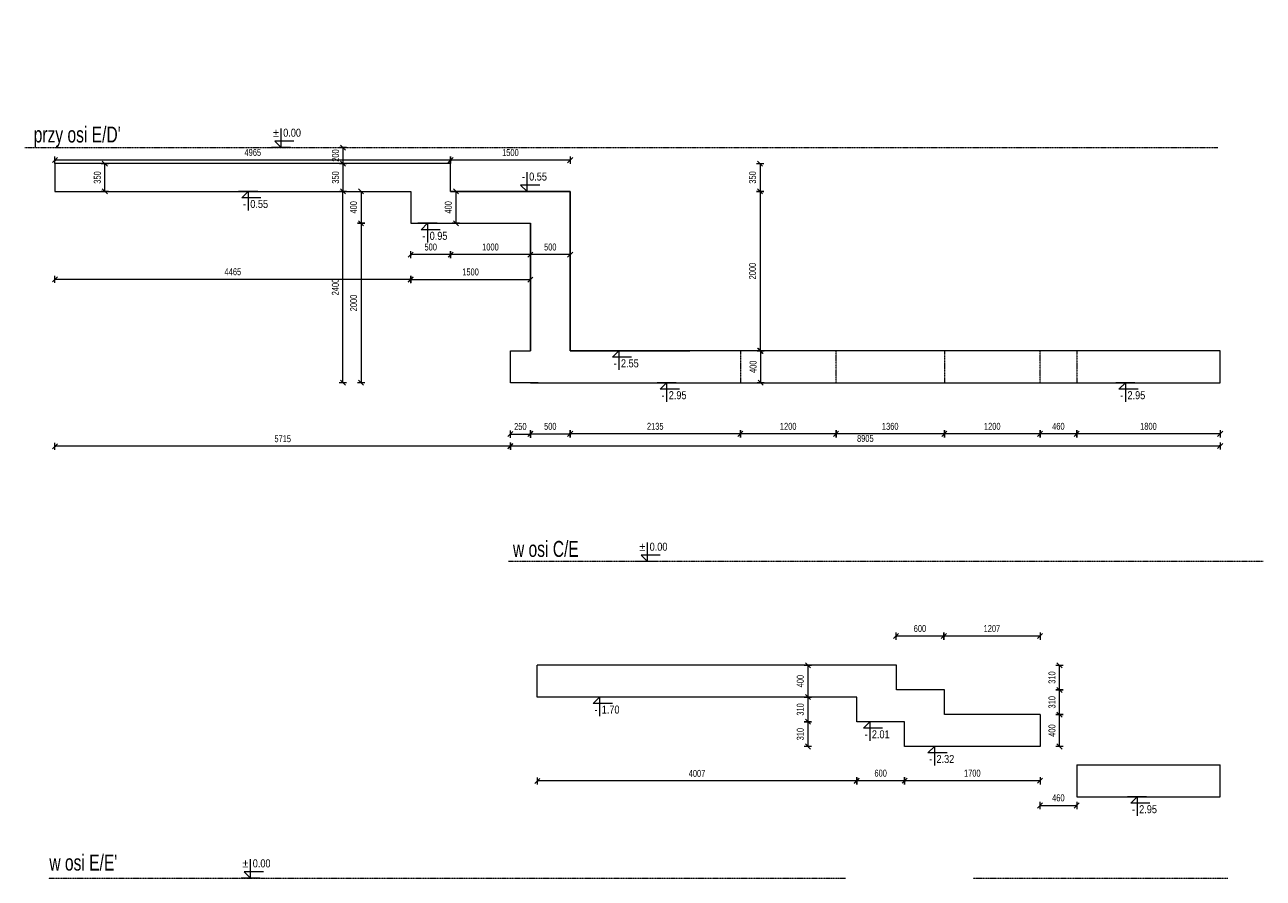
# Model space of a CAD drawing. Header units: millimetres. Extents: x -1893473 to 942156, y -534599 to 942944.
# Tile 13 of 256: x -215560 to -200022, y -230446 to -219737. Entities that reach past the tile are written whole.
import ezdxf
from ezdxf.enums import TextEntityAlignment as Align

# ---------------------------------------------------------------- set-up
doc = ezdxf.new("R2010")
doc.units = ezdxf.units.MM
doc.header["$LTSCALE"] = 0.2
doc.linetypes.add('HIDDEN', pattern=[9.525, 6.35, -3.175])
doc.layers.add('AutoCAD_Structural_Detailing_symbole graficzne', color=7, linetype='Continuous')
for name, color, linetype, lineweight in [('P-Linia4', 253, 'Continuous', 13), ('P-Opis fundamenty', 193, 'Continuous', 9), ('P-Przerywana', 13, 'HIDDEN', 18), ('P-Wymiar', 142, 'Continuous', 9)]:
    doc.layers.add(name, color=color, linetype=linetype, lineweight=lineweight)
doc.styles.add('ROMANS', font='arial.ttf', dxfattribs={"width": 0.7})
doc.styles.add('STYLE1', font='ARIALN.TTF')
doc.dimstyles.new('A50', dxfattribs={"dimscale": 50, "dimtxt": 1.75, "dimasz": 0.05, "dimexe": 0, "dimexo": 0, "dimgap": 1, "dimtad": 1, "dimdec": 0, "dimrnd": 1, "dimdsep": 46, "dimtxsty": 'ROMANS', "dimblk": '[[[[[[[[', "dimcen": 2, "dimdle": 2, "dimse1": 1, "dimse2": 1, "dimclrd": 256, "dimclrt": 1, "dimadec": 0, "dimazin": 0, "dimtfac": 1, "dimtdec": 0, "dimtix": 1, "dimtmove": 2, "dimatfit": 3, "dimldrblk": '[[[[[[[[', "dimfxl": 1, "dimtvp": 0.6, "dimtolj": 1, "dimlwd": -1, "dimarcsym": 0})

# ---------------------------------------------------------------- blocks, each defined once
blk = doc.blocks.new('[[[[[[[[')
at = {"layer": 'P-Wymiar'}
for p, q in [((-12.7, -12.7), (12.7, 12.7)), ((0, 0), (-4.6, 0)), ((0, 18), (0, -18))]:
    blk.add_line(p, q, dxfattribs=at)
blk = doc.blocks.new('*D5850')
at = {"layer": 'DEFPOINTS', "color": 0, "transparency": 16777216}
for p in [(11796, 16130), (11830, 16130), (11830, 15780)]:
    blk.add_point(p, dxfattribs=at)
at = {"layer": 'P-Opis fundamenty', "transparency": 16777216}
blk.add_line((11796, 15782), (11796, 16127), dxfattribs=at)
at = {"layer": 'P-Opis fundamenty', "transparency": 16777216, "xscale": 2.5, "yscale": 2.5, "zscale": 2.5}
for p, rotation in [((11796, 16130), 90), ((11796, 15780), 270)]:
    blk.add_blockref('[[[[[[[[', p, dxfattribs=dict(at, rotation=rotation))
at = {"layer": 'P-Opis fundamenty', "color": 1, "transparency": 16777216, "insert": (11702, 15955), "char_height": 87.5, "attachment_point": 5, "rotation": 90, "style": 'ROMANS'}
blk.add_mtext('\\A1;350', dxfattribs=at)
blk = doc.blocks.new('*D5851')
at = {"layer": 'DEFPOINTS', "color": 0, "transparency": 16777216}
for p in [(11169, 17871), (15634, 17871), (15634, 14677)]:
    blk.add_point(p, dxfattribs=at)
at = {"layer": 'P-Wymiar', "transparency": 16777216}
blk.add_line((11172, 14677), (15632, 14677), dxfattribs=at)
at = {"layer": 'P-Wymiar', "transparency": 16777216, "xscale": 2.5, "yscale": 2.5, "zscale": 2.5, "rotation": 180}
blk.add_blockref('[[[[[[[[', (11169, 14677), dxfattribs=at)
at = {"layer": 'P-Wymiar', "transparency": 16777216, "xscale": 2.5, "yscale": 2.5, "zscale": 2.5}
blk.add_blockref('[[[[[[[[', (15634, 14677), dxfattribs=at)
at = {"layer": 'P-Wymiar', "color": 1, "transparency": 16777216, "insert": (13402, 14772), "char_height": 87.5, "attachment_point": 5, "style": 'ROMANS'}
blk.add_mtext('\\A1;4465', dxfattribs=at)
blk = doc.blocks.new('*D5852')
at = {"layer": 'DEFPOINTS', "color": 0, "transparency": 16777216}
for p in [(16884, 13463), (25789, 13509), (25789, 12586)]:
    blk.add_point(p, dxfattribs=at)
at = {"layer": 'P-Wymiar', "transparency": 16777216}
blk.add_line((16887, 12586), (25787, 12586), dxfattribs=at)
at = {"layer": 'P-Wymiar', "transparency": 16777216, "xscale": 2.5, "yscale": 2.5, "zscale": 2.5, "rotation": 180}
blk.add_blockref('[[[[[[[[', (16884, 12586), dxfattribs=at)
at = {"layer": 'P-Wymiar', "transparency": 16777216, "xscale": 2.5, "yscale": 2.5, "zscale": 2.5}
blk.add_blockref('[[[[[[[[', (25789, 12586), dxfattribs=at)
at = {"layer": 'P-Wymiar', "color": 1, "transparency": 16777216, "insert": (21337, 12680), "char_height": 87.5, "attachment_point": 5, "style": 'ROMANS'}
blk.add_mtext('\\A1;8905', dxfattribs=at)
blk = doc.blocks.new('*D5853')
at = {"layer": 'DEFPOINTS', "color": 0, "transparency": 16777216}
for p in [(23989, 13380), (25789, 13380), (23989, 12738)]:
    blk.add_point(p, dxfattribs=at)
at = {"layer": 'P-Wymiar', "transparency": 16777216}
blk.add_line((25787, 12738), (23992, 12738), dxfattribs=at)
at = {"layer": 'P-Wymiar', "transparency": 16777216, "xscale": 2.5, "yscale": 2.5, "zscale": 2.5, "rotation": 180}
blk.add_blockref('[[[[[[[[', (23989, 12738), dxfattribs=at)
at = {"layer": 'P-Wymiar', "transparency": 16777216, "xscale": 2.5, "yscale": 2.5, "zscale": 2.5}
blk.add_blockref('[[[[[[[[', (25789, 12738), dxfattribs=at)
at = {"layer": 'P-Wymiar', "color": 1, "transparency": 16777216, "insert": (24889, 12832), "char_height": 87.5, "attachment_point": 5, "style": 'ROMANS'}
blk.add_mtext('\\A1;1800', dxfattribs=at)
blk = doc.blocks.new('*D5854')
at = {"layer": 'DEFPOINTS', "color": 0, "transparency": 16777216}
for p in [(23529, 13380), (23989, 13380), (23529, 12738)]:
    blk.add_point(p, dxfattribs=at)
at = {"layer": 'P-Wymiar', "transparency": 16777216}
blk.add_line((23987, 12738), (23532, 12738), dxfattribs=at)
at = {"layer": 'P-Wymiar', "transparency": 16777216, "xscale": 2.5, "yscale": 2.5, "zscale": 2.5, "rotation": 180}
blk.add_blockref('[[[[[[[[', (23529, 12738), dxfattribs=at)
at = {"layer": 'P-Wymiar', "transparency": 16777216, "xscale": 2.5, "yscale": 2.5, "zscale": 2.5}
blk.add_blockref('[[[[[[[[', (23989, 12738), dxfattribs=at)
at = {"layer": 'P-Wymiar', "color": 1, "transparency": 16777216, "insert": (23759, 12832), "char_height": 87.5, "attachment_point": 5, "style": 'ROMANS'}
blk.add_mtext('\\A1;460', dxfattribs=at)
blk = doc.blocks.new('*D5855')
at = {"layer": 'DEFPOINTS', "color": 0, "transparency": 16777216}
for p in [(22329, 13380), (23529, 13380), (22329, 12738)]:
    blk.add_point(p, dxfattribs=at)
at = {"layer": 'P-Wymiar', "transparency": 16777216}
blk.add_line((23527, 12738), (22332, 12738), dxfattribs=at)
at = {"layer": 'P-Wymiar', "transparency": 16777216, "xscale": 2.5, "yscale": 2.5, "zscale": 2.5, "rotation": 180}
blk.add_blockref('[[[[[[[[', (22329, 12738), dxfattribs=at)
at = {"layer": 'P-Wymiar', "transparency": 16777216, "xscale": 2.5, "yscale": 2.5, "zscale": 2.5}
blk.add_blockref('[[[[[[[[', (23529, 12738), dxfattribs=at)
at = {"layer": 'P-Wymiar', "color": 1, "transparency": 16777216, "insert": (22929, 12832), "char_height": 87.5, "attachment_point": 5, "style": 'ROMANS'}
blk.add_mtext('\\A1;1200', dxfattribs=at)
blk = doc.blocks.new('*D5856')
at = {"layer": 'DEFPOINTS', "color": 0, "transparency": 16777216}
for p in [(20969, 13380), (22329, 13380), (20969, 12738)]:
    blk.add_point(p, dxfattribs=at)
at = {"layer": 'P-Wymiar', "transparency": 16777216}
blk.add_line((22327, 12738), (20971, 12738), dxfattribs=at)
at = {"layer": 'P-Wymiar', "transparency": 16777216, "xscale": 2.5, "yscale": 2.5, "zscale": 2.5, "rotation": 180}
blk.add_blockref('[[[[[[[[', (20969, 12738), dxfattribs=at)
at = {"layer": 'P-Wymiar', "transparency": 16777216, "xscale": 2.5, "yscale": 2.5, "zscale": 2.5}
blk.add_blockref('[[[[[[[[', (22329, 12738), dxfattribs=at)
at = {"layer": 'P-Wymiar', "color": 1, "transparency": 16777216, "insert": (21649, 12832), "char_height": 87.5, "attachment_point": 5, "style": 'ROMANS'}
blk.add_mtext('\\A1;1360', dxfattribs=at)
blk = doc.blocks.new('*D5857')
at = {"layer": 'DEFPOINTS', "color": 0, "transparency": 16777216}
for p in [(19769, 13380), (20969, 13380), (19769, 12738)]:
    blk.add_point(p, dxfattribs=at)
at = {"layer": 'P-Wymiar', "transparency": 16777216}
blk.add_line((20966, 12738), (19771, 12738), dxfattribs=at)
at = {"layer": 'P-Wymiar', "transparency": 16777216, "xscale": 2.5, "yscale": 2.5, "zscale": 2.5, "rotation": 180}
blk.add_blockref('[[[[[[[[', (19769, 12738), dxfattribs=at)
at = {"layer": 'P-Wymiar', "transparency": 16777216, "xscale": 2.5, "yscale": 2.5, "zscale": 2.5}
blk.add_blockref('[[[[[[[[', (20969, 12738), dxfattribs=at)
at = {"layer": 'P-Wymiar', "color": 1, "transparency": 16777216, "insert": (20369, 12832), "char_height": 87.5, "attachment_point": 5, "style": 'ROMANS'}
blk.add_mtext('\\A1;1200', dxfattribs=at)
blk = doc.blocks.new('*D5858')
at = {"layer": 'DEFPOINTS', "color": 0, "transparency": 16777216}
for p in [(17634, 13780), (19769, 13380), (17634, 12738)]:
    blk.add_point(p, dxfattribs=at)
at = {"layer": 'P-Wymiar', "transparency": 16777216}
blk.add_line((19766, 12738), (17637, 12738), dxfattribs=at)
at = {"layer": 'P-Wymiar', "transparency": 16777216, "xscale": 2.5, "yscale": 2.5, "zscale": 2.5, "rotation": 180}
blk.add_blockref('[[[[[[[[', (17634, 12738), dxfattribs=at)
at = {"layer": 'P-Wymiar', "transparency": 16777216, "xscale": 2.5, "yscale": 2.5, "zscale": 2.5}
blk.add_blockref('[[[[[[[[', (19769, 12738), dxfattribs=at)
at = {"layer": 'P-Wymiar', "color": 1, "transparency": 16777216, "insert": (18701, 12832), "char_height": 87.5, "attachment_point": 5, "style": 'ROMANS'}
blk.add_mtext('\\A1;2135', dxfattribs=at)
blk = doc.blocks.new('*D5859')
at = {"layer": 'DEFPOINTS', "color": 0, "transparency": 16777216}
for p in [(15634, 15780), (15011, 15380), (15634, 15380)]:
    blk.add_point(p, dxfattribs=at)
at = {"layer": 'P-Wymiar', "transparency": 16777216}
blk.add_line((15011, 15777), (15011, 15382), dxfattribs=at)
at = {"layer": 'P-Wymiar', "transparency": 16777216, "xscale": 2.5, "yscale": 2.5, "zscale": 2.5}
for p, rotation in [((15011, 15780), 90), ((15011, 15380), 270)]:
    blk.add_blockref('[[[[[[[[', p, dxfattribs=dict(at, rotation=rotation))
at = {"layer": 'P-Wymiar', "color": 1, "transparency": 16777216, "insert": (14917, 15580), "char_height": 87.5, "attachment_point": 5, "rotation": 90, "style": 'ROMANS'}
blk.add_mtext('\\A1;400', dxfattribs=at)
blk = doc.blocks.new('*D5860')
at = {"layer": 'DEFPOINTS', "color": 0, "transparency": 16777216}
for p in [(15634, 15380), (15011, 13380), (19134, 13380)]:
    blk.add_point(p, dxfattribs=at)
at = {"layer": 'P-Wymiar', "transparency": 16777216}
blk.add_line((15011, 15377), (15011, 13382), dxfattribs=at)
at = {"layer": 'P-Wymiar', "transparency": 16777216, "xscale": 2.5, "yscale": 2.5, "zscale": 2.5}
for p, rotation in [((15011, 15380), 90), ((15011, 13380), 270)]:
    blk.add_blockref('[[[[[[[[', p, dxfattribs=dict(at, rotation=rotation))
at = {"layer": 'P-Wymiar', "color": 1, "transparency": 16777216, "insert": (14917, 14380), "char_height": 87.5, "attachment_point": 5, "rotation": 90, "style": 'ROMANS'}
blk.add_mtext('\\A1;2000', dxfattribs=at)
blk = doc.blocks.new('*D5861')
at = {"layer": 'DEFPOINTS', "color": 0, "transparency": 16777216}
for p in [(14782, 15780), (15600, 15780), (19134, 13380)]:
    blk.add_point(p, dxfattribs=at)
at = {"layer": 'P-Wymiar', "transparency": 16777216}
blk.add_line((14782, 13382), (14782, 15777), dxfattribs=at)
at = {"layer": 'P-Wymiar', "transparency": 16777216, "xscale": 2.5, "yscale": 2.5, "zscale": 2.5}
for p, rotation in [((14782, 15780), 90), ((14782, 13380), 270)]:
    blk.add_blockref('[[[[[[[[', p, dxfattribs=dict(at, rotation=rotation))
at = {"layer": 'P-Wymiar', "color": 1, "transparency": 16777216, "insert": (14688, 14580), "char_height": 87.5, "attachment_point": 5, "rotation": 90, "style": 'ROMANS'}
blk.add_mtext('\\A1;2400', dxfattribs=at)
blk = doc.blocks.new('*D5862')
at = {"layer": 'DEFPOINTS', "color": 0, "transparency": 16777216}
for p in [(14784, 16130), (14827, 16130), (14827, 15780)]:
    blk.add_point(p, dxfattribs=at)
at = {"layer": 'P-Wymiar', "transparency": 16777216}
blk.add_line((14784, 15782), (14784, 16127), dxfattribs=at)
at = {"layer": 'P-Wymiar', "transparency": 16777216, "xscale": 2.5, "yscale": 2.5, "zscale": 2.5}
for p, rotation in [((14784, 16130), 90), ((14784, 15780), 270)]:
    blk.add_blockref('[[[[[[[[', p, dxfattribs=dict(at, rotation=rotation))
at = {"layer": 'P-Wymiar', "color": 1, "transparency": 16777216, "insert": (14690, 15955), "char_height": 87.5, "attachment_point": 5, "rotation": 90, "style": 'ROMANS'}
blk.add_mtext('\\A1;350', dxfattribs=at)
blk = doc.blocks.new('*D5863')
at = {"layer": 'DEFPOINTS', "color": 0, "transparency": 16777216}
for p in [(14784, 16330), (14784, 16330), (14827, 16130)]:
    blk.add_point(p, dxfattribs=at)
at = {"layer": 'P-Wymiar', "transparency": 16777216}
for p, q in [((14784, 16332), (14784, 16335)), ((14784, 16130), (14784, 16330)), ((14784, 16127), (14784, 16125))]:
    blk.add_line(p, q, dxfattribs=at)
at = {"layer": 'P-Wymiar', "transparency": 16777216, "xscale": 2.5, "yscale": 2.5, "zscale": 2.5}
for p, rotation in [((14784, 16330), 270), ((14784, 16130), 90)]:
    blk.add_blockref('[[[[[[[[', p, dxfattribs=dict(at, rotation=rotation))
at = {"layer": 'P-Wymiar', "color": 1, "transparency": 16777216, "insert": (14690, 16230), "char_height": 87.5, "attachment_point": 5, "rotation": 90, "style": 'ROMANS'}
blk.add_mtext('\\A1;200', dxfattribs=at)
blk = doc.blocks.new('*D5864')
at = {"layer": 'DEFPOINTS', "color": 0, "transparency": 16777216}
for p in [(16134, 16172), (16134, 15445), (17634, 15445)]:
    blk.add_point(p, dxfattribs=at)
at = {"layer": 'P-Wymiar', "transparency": 16777216}
blk.add_line((17632, 16172), (16137, 16172), dxfattribs=at)
at = {"layer": 'P-Wymiar', "transparency": 16777216, "xscale": 2.5, "yscale": 2.5, "zscale": 2.5, "rotation": 180}
blk.add_blockref('[[[[[[[[', (16134, 16172), dxfattribs=at)
at = {"layer": 'P-Wymiar', "transparency": 16777216, "xscale": 2.5, "yscale": 2.5, "zscale": 2.5}
blk.add_blockref('[[[[[[[[', (17634, 16172), dxfattribs=at)
at = {"layer": 'P-Wymiar', "color": 1, "transparency": 16777216, "insert": (16884, 16267), "char_height": 87.5, "attachment_point": 5, "style": 'ROMANS'}
blk.add_mtext('\\A1;1500', dxfattribs=at)
blk = doc.blocks.new('*D5865')
at = {"layer": 'DEFPOINTS', "color": 0, "transparency": 16777216}
for p in [(11169, 16174), (11169, 16130), (16134, 16130)]:
    blk.add_point(p, dxfattribs=at)
at = {"layer": 'P-Wymiar', "transparency": 16777216}
blk.add_line((16132, 16174), (11172, 16174), dxfattribs=at)
at = {"layer": 'P-Wymiar', "transparency": 16777216, "xscale": 2.5, "yscale": 2.5, "zscale": 2.5, "rotation": 180}
blk.add_blockref('[[[[[[[[', (11169, 16174), dxfattribs=at)
at = {"layer": 'P-Wymiar', "transparency": 16777216, "xscale": 2.5, "yscale": 2.5, "zscale": 2.5}
blk.add_blockref('[[[[[[[[', (16134, 16174), dxfattribs=at)
at = {"layer": 'P-Wymiar', "color": 1, "transparency": 16777216, "insert": (13652, 16269), "char_height": 87.5, "attachment_point": 5, "style": 'ROMANS'}
blk.add_mtext('\\A1;4965', dxfattribs=at)
blk = doc.blocks.new('*D5866')
at = {"layer": 'DEFPOINTS', "color": 0, "transparency": 16777216}
for p in [(16195, 15780), (16195, 15380), (16200, 15380)]:
    blk.add_point(p, dxfattribs=at)
at = {"layer": 'P-Wymiar', "transparency": 16777216}
blk.add_line((16200, 15777), (16200, 15382), dxfattribs=at)
at = {"layer": 'P-Wymiar', "transparency": 16777216, "xscale": 2.5, "yscale": 2.5, "zscale": 2.5}
for p, rotation in [((16200, 15780), 90), ((16200, 15380), 270)]:
    blk.add_blockref('[[[[[[[[', p, dxfattribs=dict(at, rotation=rotation))
at = {"layer": 'P-Wymiar', "color": 1, "transparency": 16777216, "insert": (16105, 15580), "char_height": 87.5, "attachment_point": 5, "rotation": 90, "style": 'ROMANS'}
blk.add_mtext('\\A1;400', dxfattribs=at)
blk = doc.blocks.new('*D5867')
at = {"layer": 'DEFPOINTS', "color": 0, "transparency": 16777216}
for p in [(20104, 13780), (20023, 13380), (20104, 13380)]:
    blk.add_point(p, dxfattribs=at)
at = {"layer": 'P-Wymiar', "transparency": 16777216}
blk.add_line((20023, 13777), (20023, 13382), dxfattribs=at)
at = {"layer": 'P-Wymiar', "transparency": 16777216, "xscale": 2.5, "yscale": 2.5, "zscale": 2.5}
for p, rotation in [((20023, 13780), 90), ((20023, 13380), 270)]:
    blk.add_blockref('[[[[[[[[', p, dxfattribs=dict(at, rotation=rotation))
at = {"layer": 'P-Wymiar', "color": 1, "transparency": 16777216, "insert": (19929, 13580), "char_height": 87.5, "attachment_point": 5, "rotation": 90, "style": 'ROMANS'}
blk.add_mtext('\\A1;400', dxfattribs=at)
blk = doc.blocks.new('*D5868')
at = {"layer": 'DEFPOINTS', "color": 0, "transparency": 16777216}
for p in [(23529, 9215), (23773, 9215), (23529, 8815)]:
    blk.add_point(p, dxfattribs=at)
at = {"layer": 'P-Wymiar', "transparency": 16777216}
blk.add_line((23773, 8817), (23773, 9212), dxfattribs=at)
at = {"layer": 'P-Wymiar', "transparency": 16777216, "xscale": 2.5, "yscale": 2.5, "zscale": 2.5}
for p, rotation in [((23773, 9215), 90), ((23773, 8815), 270)]:
    blk.add_blockref('[[[[[[[[', p, dxfattribs=dict(at, rotation=rotation))
at = {"layer": 'P-Wymiar', "color": 1, "transparency": 16777216, "insert": (23679, 9015), "char_height": 87.5, "attachment_point": 5, "rotation": 90, "style": 'ROMANS'}
blk.add_mtext('\\A1;400', dxfattribs=at)
blk = doc.blocks.new('*D5869')
at = {"layer": 'DEFPOINTS', "color": 0, "transparency": 16777216}
for p in [(22322, 9525), (23773, 9525), (23529, 9215)]:
    blk.add_point(p, dxfattribs=at)
at = {"layer": 'P-Wymiar', "transparency": 16777216}
blk.add_line((23773, 9217), (23773, 9522), dxfattribs=at)
at = {"layer": 'P-Wymiar', "transparency": 16777216, "xscale": 2.5, "yscale": 2.5, "zscale": 2.5}
for p, rotation in [((23773, 9525), 90), ((23773, 9215), 270)]:
    blk.add_blockref('[[[[[[[[', p, dxfattribs=dict(at, rotation=rotation))
at = {"layer": 'P-Wymiar', "color": 1, "transparency": 16777216, "insert": (23679, 9370), "char_height": 87.5, "attachment_point": 5, "rotation": 90, "style": 'ROMANS'}
blk.add_mtext('\\A1;310', dxfattribs=at)
blk = doc.blocks.new('*D5870')
at = {"layer": 'DEFPOINTS', "color": 0, "transparency": 16777216}
for p in [(21722, 9835), (23773, 9835), (22322, 9525)]:
    blk.add_point(p, dxfattribs=at)
at = {"layer": 'P-Wymiar', "transparency": 16777216}
blk.add_line((23773, 9527), (23773, 9832), dxfattribs=at)
at = {"layer": 'P-Wymiar', "transparency": 16777216, "xscale": 2.5, "yscale": 2.5, "zscale": 2.5}
for p, rotation in [((23773, 9835), 90), ((23773, 9525), 270)]:
    blk.add_blockref('[[[[[[[[', p, dxfattribs=dict(at, rotation=rotation))
at = {"layer": 'P-Wymiar', "color": 1, "transparency": 16777216, "insert": (23679, 9680), "char_height": 87.5, "attachment_point": 5, "rotation": 90, "style": 'ROMANS'}
blk.add_mtext('\\A1;310', dxfattribs=at)
blk = doc.blocks.new('*D5871')
at = {"layer": 'DEFPOINTS', "color": 0, "transparency": 16777216}
for p in [(20791, 9835), (20616, 9435), (20791, 9435)]:
    blk.add_point(p, dxfattribs=at)
at = {"layer": 'P-Wymiar', "transparency": 16777216}
blk.add_line((20616, 9832), (20616, 9437), dxfattribs=at)
at = {"layer": 'P-Wymiar', "transparency": 16777216, "xscale": 2.5, "yscale": 2.5, "zscale": 2.5}
for p, rotation in [((20616, 9835), 90), ((20616, 9435), 270)]:
    blk.add_blockref('[[[[[[[[', p, dxfattribs=dict(at, rotation=rotation))
at = {"layer": 'P-Wymiar', "color": 1, "transparency": 16777216, "insert": (20521, 9635), "char_height": 87.5, "attachment_point": 5, "rotation": 90, "style": 'ROMANS'}
blk.add_mtext('\\A1;400', dxfattribs=at)
blk = doc.blocks.new('*D5872')
at = {"layer": 'DEFPOINTS', "color": 0, "transparency": 16777216}
for p in [(20791, 9435), (20616, 9125), (21222, 9125)]:
    blk.add_point(p, dxfattribs=at)
at = {"layer": 'P-Wymiar', "transparency": 16777216}
blk.add_line((20616, 9432), (20616, 9127), dxfattribs=at)
at = {"layer": 'P-Wymiar', "transparency": 16777216, "xscale": 2.5, "yscale": 2.5, "zscale": 2.5}
for p, rotation in [((20616, 9435), 90), ((20616, 9125), 270)]:
    blk.add_blockref('[[[[[[[[', p, dxfattribs=dict(at, rotation=rotation))
at = {"layer": 'P-Wymiar', "color": 1, "transparency": 16777216, "insert": (20521, 9280), "char_height": 87.5, "attachment_point": 5, "rotation": 90, "style": 'ROMANS'}
blk.add_mtext('\\A1;310', dxfattribs=at)
blk = doc.blocks.new('*D5873')
at = {"layer": 'DEFPOINTS', "color": 0, "transparency": 16777216}
for p in [(21222, 9125), (20616, 8815), (21822, 8815)]:
    blk.add_point(p, dxfattribs=at)
at = {"layer": 'P-Wymiar', "transparency": 16777216}
blk.add_line((20616, 9122), (20616, 8817), dxfattribs=at)
at = {"layer": 'P-Wymiar', "transparency": 16777216, "xscale": 2.5, "yscale": 2.5, "zscale": 2.5}
for p, rotation in [((20616, 9125), 90), ((20616, 8815), 270)]:
    blk.add_blockref('[[[[[[[[', p, dxfattribs=dict(at, rotation=rotation))
at = {"layer": 'P-Wymiar', "color": 1, "transparency": 16777216, "insert": (20521, 8970), "char_height": 87.5, "attachment_point": 5, "rotation": 90, "style": 'ROMANS'}
blk.add_mtext('\\A1;310', dxfattribs=at)
blk = doc.blocks.new('*D5874')
at = {"layer": 'DEFPOINTS', "color": 0, "transparency": 16777216}
for p in [(22322, 10200), (22322, 9215), (23529, 9215)]:
    blk.add_point(p, dxfattribs=at)
at = {"layer": 'P-Wymiar', "transparency": 16777216}
blk.add_line((23527, 10200), (22324, 10200), dxfattribs=at)
at = {"layer": 'P-Wymiar', "transparency": 16777216, "xscale": 2.5, "yscale": 2.5, "zscale": 2.5, "rotation": 180}
blk.add_blockref('[[[[[[[[', (22322, 10200), dxfattribs=at)
at = {"layer": 'P-Wymiar', "transparency": 16777216, "xscale": 2.5, "yscale": 2.5, "zscale": 2.5}
blk.add_blockref('[[[[[[[[', (23529, 10200), dxfattribs=at)
at = {"layer": 'P-Wymiar', "color": 1, "transparency": 16777216, "insert": (22925, 10295), "char_height": 87.5, "attachment_point": 5, "style": 'ROMANS'}
blk.add_mtext('\\A1;1207', dxfattribs=at)
blk = doc.blocks.new('*D5875')
at = {"layer": 'DEFPOINTS', "color": 0, "transparency": 16777216}
for p in [(21722, 10200), (21722, 9525), (22322, 9215)]:
    blk.add_point(p, dxfattribs=at)
at = {"layer": 'P-Wymiar', "transparency": 16777216}
blk.add_line((22319, 10200), (21724, 10200), dxfattribs=at)
at = {"layer": 'P-Wymiar', "transparency": 16777216, "xscale": 2.5, "yscale": 2.5, "zscale": 2.5, "rotation": 180}
blk.add_blockref('[[[[[[[[', (21722, 10200), dxfattribs=at)
at = {"layer": 'P-Wymiar', "transparency": 16777216, "xscale": 2.5, "yscale": 2.5, "zscale": 2.5}
blk.add_blockref('[[[[[[[[', (22322, 10200), dxfattribs=at)
at = {"layer": 'P-Wymiar', "color": 1, "transparency": 16777216, "insert": (22022, 10295), "char_height": 87.5, "attachment_point": 5, "style": 'ROMANS'}
blk.add_mtext('\\A1;600', dxfattribs=at)
blk = doc.blocks.new('*D5876')
at = {"layer": 'DEFPOINTS', "color": 0, "transparency": 16777216}
for p in [(21829, 8874), (23529, 8815), (21829, 8385)]:
    blk.add_point(p, dxfattribs=at)
at = {"layer": 'P-Wymiar', "transparency": 16777216}
blk.add_line((23527, 8385), (21831, 8385), dxfattribs=at)
at = {"layer": 'P-Wymiar', "transparency": 16777216, "xscale": 2.5, "yscale": 2.5, "zscale": 2.5, "rotation": 180}
blk.add_blockref('[[[[[[[[', (21829, 8385), dxfattribs=at)
at = {"layer": 'P-Wymiar', "transparency": 16777216, "xscale": 2.5, "yscale": 2.5, "zscale": 2.5}
blk.add_blockref('[[[[[[[[', (23529, 8385), dxfattribs=at)
at = {"layer": 'P-Wymiar', "color": 1, "transparency": 16777216, "insert": (22679, 8480), "char_height": 87.5, "attachment_point": 5, "style": 'ROMANS'}
blk.add_mtext('\\A1;1700', dxfattribs=at)
blk = doc.blocks.new('*D5877')
at = {"layer": 'DEFPOINTS', "color": 0, "transparency": 16777216}
for p in [(21229, 9170), (21829, 8874), (21229, 8385)]:
    blk.add_point(p, dxfattribs=at)
at = {"layer": 'P-Wymiar', "transparency": 16777216}
blk.add_line((21826, 8385), (21231, 8385), dxfattribs=at)
at = {"layer": 'P-Wymiar', "transparency": 16777216, "xscale": 2.5, "yscale": 2.5, "zscale": 2.5, "rotation": 180}
blk.add_blockref('[[[[[[[[', (21229, 8385), dxfattribs=at)
at = {"layer": 'P-Wymiar', "transparency": 16777216, "xscale": 2.5, "yscale": 2.5, "zscale": 2.5}
blk.add_blockref('[[[[[[[[', (21829, 8385), dxfattribs=at)
at = {"layer": 'P-Wymiar', "color": 1, "transparency": 16777216, "insert": (21529, 8480), "char_height": 87.5, "attachment_point": 5, "style": 'ROMANS'}
blk.add_mtext('\\A1;600', dxfattribs=at)
blk = doc.blocks.new('*D5878')
at = {"layer": 'DEFPOINTS', "color": 0, "transparency": 16777216}
for p in [(23529, 8815), (23989, 8585), (23989, 8075)]:
    blk.add_point(p, dxfattribs=at)
at = {"layer": 'P-Wymiar', "transparency": 16777216}
blk.add_line((23532, 8075), (23987, 8075), dxfattribs=at)
at = {"layer": 'P-Wymiar', "transparency": 16777216, "xscale": 2.5, "yscale": 2.5, "zscale": 2.5, "rotation": 180}
blk.add_blockref('[[[[[[[[', (23529, 8075), dxfattribs=at)
at = {"layer": 'P-Wymiar', "transparency": 16777216, "xscale": 2.5, "yscale": 2.5, "zscale": 2.5}
blk.add_blockref('[[[[[[[[', (23989, 8075), dxfattribs=at)
at = {"layer": 'P-Wymiar', "color": 1, "transparency": 16777216, "insert": (23759, 8170), "char_height": 87.5, "attachment_point": 5, "style": 'ROMANS'}
blk.add_mtext('\\A1;460', dxfattribs=at)
blk = doc.blocks.new('*D5937')
at = {"layer": 'DEFPOINTS', "color": 0, "transparency": 16777216}
for p in [(17222, 9460), (21229, 9374), (17222, 8383)]:
    blk.add_point(p, dxfattribs=at)
at = {"layer": 'P-Wymiar', "transparency": 16777216}
blk.add_line((21226, 8383), (17224, 8383), dxfattribs=at)
at = {"layer": 'P-Wymiar', "transparency": 16777216, "xscale": 2.5, "yscale": 2.5, "zscale": 2.5, "rotation": 180}
blk.add_blockref('[[[[[[[[', (17222, 8383), dxfattribs=at)
at = {"layer": 'P-Wymiar', "transparency": 16777216, "xscale": 2.5, "yscale": 2.5, "zscale": 2.5}
blk.add_blockref('[[[[[[[[', (21229, 8383), dxfattribs=at)
at = {"layer": 'P-Wymiar', "color": 1, "transparency": 16777216, "insert": (19225, 8477), "char_height": 87.5, "attachment_point": 5, "style": 'ROMANS'}
blk.add_mtext('\\A1;4007', dxfattribs=at)
blk = doc.blocks.new('*D5994')
at = {"layer": 'DEFPOINTS', "color": 0, "transparency": 16777216}
for p in [(15951, 16130), (16917, 15780), (20017, 15780)]:
    blk.add_point(p, dxfattribs=at)
at = {"layer": 'P-Wymiar', "transparency": 16777216}
blk.add_line((20017, 16127), (20017, 15782), dxfattribs=at)
at = {"layer": 'P-Wymiar', "transparency": 16777216, "xscale": 2.5, "yscale": 2.5, "zscale": 2.5}
for p, rotation in [((20017, 16130), 90), ((20017, 15780), 270)]:
    blk.add_blockref('[[[[[[[[', p, dxfattribs=dict(at, rotation=rotation))
at = {"layer": 'P-Wymiar', "color": 1, "transparency": 16777216, "insert": (19922, 15955), "char_height": 87.5, "attachment_point": 5, "rotation": 90, "style": 'ROMANS'}
blk.add_mtext('\\A1;350', dxfattribs=at)
blk = doc.blocks.new('*D5995')
at = {"layer": 'DEFPOINTS', "color": 0, "transparency": 16777216}
for p in [(16917, 15780), (20017, 13780), (20169, 13780)]:
    blk.add_point(p, dxfattribs=at)
at = {"layer": 'P-Wymiar', "transparency": 16777216}
blk.add_line((20017, 15777), (20017, 13782), dxfattribs=at)
at = {"layer": 'P-Wymiar', "transparency": 16777216, "xscale": 2.5, "yscale": 2.5, "zscale": 2.5}
for p, rotation in [((20017, 15780), 90), ((20017, 13780), 270)]:
    blk.add_blockref('[[[[[[[[', p, dxfattribs=dict(at, rotation=rotation))
at = {"layer": 'P-Wymiar', "color": 1, "transparency": 16777216, "insert": (19922, 14780), "char_height": 87.5, "attachment_point": 5, "rotation": 90, "style": 'ROMANS'}
blk.add_mtext('\\A1;2000', dxfattribs=at)
blk = doc.blocks.new('*D5996')
at = {"layer": 'DEFPOINTS', "color": 0, "transparency": 16777216}
for p in [(17634, 13780), (17134, 13591), (17634, 12738)]:
    blk.add_point(p, dxfattribs=at)
at = {"layer": 'P-Wymiar', "transparency": 16777216}
blk.add_line((17137, 12738), (17632, 12738), dxfattribs=at)
at = {"layer": 'P-Wymiar', "transparency": 16777216, "xscale": 2.5, "yscale": 2.5, "zscale": 2.5, "rotation": 180}
blk.add_blockref('[[[[[[[[', (17134, 12738), dxfattribs=at)
at = {"layer": 'P-Wymiar', "transparency": 16777216, "xscale": 2.5, "yscale": 2.5, "zscale": 2.5}
blk.add_blockref('[[[[[[[[', (17634, 12738), dxfattribs=at)
at = {"layer": 'P-Wymiar', "color": 1, "transparency": 16777216, "insert": (17384, 12832), "char_height": 87.5, "attachment_point": 5, "style": 'ROMANS'}
blk.add_mtext('\\A1;500', dxfattribs=at)
blk = doc.blocks.new('*D5997')
at = {"layer": 'DEFPOINTS', "color": 0, "transparency": 16777216}
for p in [(17134, 14987), (17134, 14980), (17634, 14980)]:
    blk.add_point(p, dxfattribs=at)
at = {"layer": 'P-Wymiar', "transparency": 16777216}
blk.add_line((17632, 14987), (17137, 14987), dxfattribs=at)
at = {"layer": 'P-Wymiar', "transparency": 16777216, "xscale": 2.5, "yscale": 2.5, "zscale": 2.5, "rotation": 180}
blk.add_blockref('[[[[[[[[', (17134, 14987), dxfattribs=at)
at = {"layer": 'P-Wymiar', "transparency": 16777216, "xscale": 2.5, "yscale": 2.5, "zscale": 2.5}
blk.add_blockref('[[[[[[[[', (17634, 14987), dxfattribs=at)
at = {"layer": 'P-Wymiar', "color": 1, "transparency": 16777216, "insert": (17384, 15082), "char_height": 87.5, "attachment_point": 5, "style": 'ROMANS'}
blk.add_mtext('\\A1;500', dxfattribs=at)
blk = doc.blocks.new('*D5998')
at = {"layer": 'DEFPOINTS', "color": 0, "transparency": 16777216}
for p in [(16134, 15867), (16134, 14987), (17134, 14980)]:
    blk.add_point(p, dxfattribs=at)
at = {"layer": 'P-Wymiar', "transparency": 16777216}
blk.add_line((17132, 14987), (16137, 14987), dxfattribs=at)
at = {"layer": 'P-Wymiar', "transparency": 16777216, "xscale": 2.5, "yscale": 2.5, "zscale": 2.5, "rotation": 180}
blk.add_blockref('[[[[[[[[', (16134, 14987), dxfattribs=at)
at = {"layer": 'P-Wymiar', "transparency": 16777216, "xscale": 2.5, "yscale": 2.5, "zscale": 2.5}
blk.add_blockref('[[[[[[[[', (17134, 14987), dxfattribs=at)
at = {"layer": 'P-Wymiar', "color": 1, "transparency": 16777216, "insert": (16634, 15082), "char_height": 87.5, "attachment_point": 5, "style": 'ROMANS'}
blk.add_mtext('\\A1;1000', dxfattribs=at)
blk = doc.blocks.new('*D5999')
at = {"layer": 'DEFPOINTS', "color": 0, "transparency": 16777216}
for p in [(16134, 15867), (15634, 15580), (15634, 14987)]:
    blk.add_point(p, dxfattribs=at)
at = {"layer": 'P-Wymiar', "transparency": 16777216}
blk.add_line((16132, 14987), (15637, 14987), dxfattribs=at)
at = {"layer": 'P-Wymiar', "transparency": 16777216, "xscale": 2.5, "yscale": 2.5, "zscale": 2.5, "rotation": 180}
blk.add_blockref('[[[[[[[[', (15634, 14987), dxfattribs=at)
at = {"layer": 'P-Wymiar', "transparency": 16777216, "xscale": 2.5, "yscale": 2.5, "zscale": 2.5}
blk.add_blockref('[[[[[[[[', (16134, 14987), dxfattribs=at)
at = {"layer": 'P-Wymiar', "color": 1, "transparency": 16777216, "insert": (15884, 15082), "char_height": 87.5, "attachment_point": 5, "style": 'ROMANS'}
blk.add_mtext('\\A1;500', dxfattribs=at)
blk = doc.blocks.new('*D6000')
at = {"layer": 'DEFPOINTS', "color": 0, "transparency": 16777216}
for p in [(15634, 17574), (17134, 17471), (17134, 14674)]:
    blk.add_point(p, dxfattribs=at)
at = {"layer": 'P-Wymiar', "transparency": 16777216}
blk.add_line((15637, 14674), (17132, 14674), dxfattribs=at)
at = {"layer": 'P-Wymiar', "transparency": 16777216, "xscale": 2.5, "yscale": 2.5, "zscale": 2.5, "rotation": 180}
blk.add_blockref('[[[[[[[[', (15634, 14674), dxfattribs=at)
at = {"layer": 'P-Wymiar', "transparency": 16777216, "xscale": 2.5, "yscale": 2.5, "zscale": 2.5}
blk.add_blockref('[[[[[[[[', (17134, 14674), dxfattribs=at)
at = {"layer": 'P-Wymiar', "color": 1, "transparency": 16777216, "insert": (16384, 14769), "char_height": 87.5, "attachment_point": 5, "style": 'ROMANS'}
blk.add_mtext('\\A1;1500', dxfattribs=at)
blk = doc.blocks.new('*D6001')
at = {"layer": 'DEFPOINTS', "color": 0, "transparency": 16777216}
for p in [(16884, 13780), (17134, 13780), (17134, 12735)]:
    blk.add_point(p, dxfattribs=at)
at = {"layer": 'P-Wymiar', "transparency": 16777216}
blk.add_line((16887, 12735), (17132, 12735), dxfattribs=at)
at = {"layer": 'P-Wymiar', "transparency": 16777216, "xscale": 2.5, "yscale": 2.5, "zscale": 2.5, "rotation": 180}
blk.add_blockref('[[[[[[[[', (16884, 12735), dxfattribs=at)
at = {"layer": 'P-Wymiar', "transparency": 16777216, "xscale": 2.5, "yscale": 2.5, "zscale": 2.5}
blk.add_blockref('[[[[[[[[', (17134, 12735), dxfattribs=at)
at = {"layer": 'P-Wymiar', "color": 1, "transparency": 16777216, "insert": (17009, 12830), "char_height": 87.5, "attachment_point": 5, "style": 'ROMANS'}
blk.add_mtext('\\A1;250', dxfattribs=at)
blk = doc.blocks.new('*D6002')
at = {"layer": 'DEFPOINTS', "color": 0, "transparency": 16777216}
for p in [(11169, 15780), (16884, 13380), (11169, 12582)]:
    blk.add_point(p, dxfattribs=at)
at = {"layer": 'P-Wymiar', "transparency": 16777216}
blk.add_line((16882, 12582), (11172, 12582), dxfattribs=at)
at = {"layer": 'P-Wymiar', "transparency": 16777216, "xscale": 2.5, "yscale": 2.5, "zscale": 2.5, "rotation": 180}
blk.add_blockref('[[[[[[[[', (11169, 12582), dxfattribs=at)
at = {"layer": 'P-Wymiar', "transparency": 16777216, "xscale": 2.5, "yscale": 2.5, "zscale": 2.5}
blk.add_blockref('[[[[[[[[', (16884, 12582), dxfattribs=at)
at = {"layer": 'P-Wymiar', "color": 1, "transparency": 16777216, "insert": (14027, 12677), "char_height": 87.5, "attachment_point": 5, "style": 'ROMANS'}
blk.add_mtext('\\A1;5715', dxfattribs=at)
blk = doc.blocks.new('A$C6E807FF6')
at = {"layer": 'AutoCAD_Structural_Detailing_symbole graficzne', "color": 1, "lineweight": 0}
for p, q in [((14006.9, 16329.7), (14006.9, 16569.7)), ((14126.9, 16329.7), (13886.9, 16329.7)), ((14166.9, 16409.7), (13926.9, 16409.7)), ((13926.9, 16409.7), (14006.9, 16329.7)), ((17092.7, 15779.7), (17092.7, 16019.7)), ((17252.7, 15859.7), (17012.7, 15859.7)), ((17012.7, 15859.7), (17092.7, 15779.7)), ((13714, 15779.7), (13474, 15779.7)), ((13514, 15699.7), (13594, 15779.7)), ((13754, 15699.7), (13514, 15699.7)), ((13594, 15779.7), (13594, 15539.7)), ((17212.7, 15779.7), (16972.7, 15779.7)), ((15964.1, 15379.7), (15724.1, 15379.7)), ((15764.1, 15299.7), (15844.1, 15379.7)), ((16004.1, 15299.7), (15764.1, 15299.7)), ((15844.1, 15379.7), (15844.1, 15139.7)), ((18364.1, 13779.7), (18124.1, 13779.7)), ((18164.1, 13699.7), (18244.1, 13779.7)), ((18404.1, 13699.7), (18164.1, 13699.7)), ((18244.1, 13779.7), (18244.1, 13539.7)), ((18964.1, 13379.7), (18724.1, 13379.7)), ((18764.1, 13299.7), (18844.1, 13379.7)), ((18844.1, 13379.7), (18844.1, 13139.7)), ((24719.1, 13379.7), (24479.1, 13379.7)), ((24519.1, 13299.7), (24599.1, 13379.7)), ((24599.1, 13379.7), (24599.1, 13139.7)), ((19004.1, 13299.7), (18764.1, 13299.7)), ((24759.1, 13299.7), (24519.1, 13299.7)), ((18604.3, 11135), (18604.3, 11375)), ((18764.3, 11215), (18524.3, 11215)), ((18524.3, 11215), (18604.3, 11135)), ((18724.3, 11135), (18484.3, 11135)), ((18123.3, 9435), (17883.3, 9435)), ((17923.3, 9355), (18003.3, 9435)), ((18163.3, 9355), (17923.3, 9355)), ((18003.3, 9435), (18003.3, 9195)), ((21511.9, 9125), (21271.9, 9125)), ((21311.9, 9045), (21391.9, 9125)), ((21551.9, 9045), (21311.9, 9045)), ((21391.9, 9125), (21391.9, 8885)), ((22323, 8815), (22083, 8815)), ((22123, 8735), (22203, 8815)), ((22363, 8735), (22123, 8735)), ((22203, 8815), (22203, 8575)), ((24865.8, 8185), (24625.8, 8185)), ((24665.8, 8105), (24745.8, 8185)), ((24905.8, 8105), (24665.8, 8105)), ((24745.8, 8185), (24745.8, 7945)), ((13624.9, 7162.1), (13624.9, 7402.1)), ((13744.9, 7162.1), (13504.9, 7162.1)), ((13784.9, 7242.1), (13544.9, 7242.1)), ((13544.9, 7242.1), (13624.9, 7162.1))]:
    blk.add_line(p, q, dxfattribs=at)
at = {"layer": 'P-Opis fundamenty', "color": 2}
for points in [[(25789, 13779.7), (17634, 13779.7), (17634, 14179.7), (17634, 14179.7), (17634, 14579.7), (17634, 14579.7), (17634, 14979.7), (17634, 14979.7), (17634, 15379.7), (17634, 15379.7), (17634, 15779.7), (16134, 15779.7), (16134, 16129.7), (11169, 16129.7)], [(23529, 9215), (22328.5, 9215), (22328.5, 9525), (21728.5, 9525), (21728.5, 9835), (17218.5, 9835)], [(23989, 8585), (25789, 8585)]]:
    blk.add_lwpolyline(points, dxfattribs=at)
at = {"layer": 'P-Opis fundamenty', "color": 1}
for points in [[(11169, 16129.7), (11169, 15779.7), (15634, 15779.7), (15634, 15379.7), (17134, 15379.7), (17134, 13779.7)], [(16134, 15779.7), (17634, 15779.7), (17634, 13779.7), (19134, 13779.7)], [(17234, 13379.7), (16884, 13379.7), (16884, 13779.7), (17134, 13779.7), (17134, 15379.7)], [(19134, 13379.7), (25789, 13379.7), (25789, 13779.7)], [(17134, 13379.7), (18834, 13379.7)], [(17134, 13379.7), (19134, 13379.7)], [(23529, 9215), (23529, 8815), (21828.5, 8815), (21828.5, 9125), (21228.5, 9125), (21228.5, 9435), (17218.5, 9435), (17218.5, 9835)], [(23989, 8585), (23989, 8185), (25789, 8185), (25789, 8585)]]:
    blk.add_lwpolyline(points, dxfattribs=at)
at = {"layer": 'P-Przerywana', "color": 84, "true_color": 0x269900}
for points in [[(10791.2, 16329.7), (25758.9, 16329.7)], [(26328.9, 11135), (16860.3, 11135)], [(11089.7, 7162.1), (21089, 7162.1)], [(22689, 7162.1), (25884.4, 7162.1)]]:
    blk.add_lwpolyline(points, dxfattribs=at)
at = {"layer": 'P-Przerywana'}
for points in [[(19769, 13379.7), (20969, 13379.7), (20969, 13779.7), (19769, 13779.7)], [(22329, 13379.7), (23529, 13379.7), (23529, 13779.7), (22329, 13779.7)], [(23989, 13379.7), (25789, 13379.7), (25789, 13779.7), (23989, 13779.7)]]:
    blk.add_lwpolyline(points, close=True, dxfattribs=at)
at = {"layer": 'AutoCAD_Structural_Detailing_symbole graficzne', "color": 2, "style": 'STYLE1'}
for s, p in [('±', (13980.2, 16436.4)), ('-', (17066, 15886.4)), ('±', (18577.6, 11241.7)), ('±', (13598.2, 7268.8))]:
    blk.add_text(s, height=100, dxfattribs=at).set_placement(p, align=Align.BOTTOM_RIGHT)
for s, p in [('0.00 ', (14033.6, 16436.4)), ('0.55 ', (17119.4, 15886.4)), ('0.00 ', (18631, 11241.7)), ('0.00 ', (13651.5, 7268.8))]:
    blk.add_text(s, height=100, dxfattribs=at).set_placement(p, align=Align.BOTTOM_LEFT)
for p in [(13567.3, 15673), (15817.4, 15273), (18217.4, 13673), (18817.4, 13273), (24572.4, 13273), (17976.6, 9328.3), (21365.2, 9018.3), (22176.3, 8708.3), (24719.2, 8078.3)]:
    blk.add_text('-', height=100, dxfattribs=at).set_placement(p, align=Align.TOP_RIGHT)
for s, p in [('0.55 ', (13620.7, 15673)), ('0.95 ', (15870.8, 15273)), ('2.55 ', (18270.8, 13673)), ('2.95 ', (18870.8, 13273)), ('2.95 ', (24625.8, 13273)), ('1.70 ', (18030, 9328.3)), ('2.01 ', (21418.6, 9018.3)), ('2.32 ', (22229.7, 8708.3)), ('2.95 ', (24772.5, 8078.3))]:
    blk.add_text(s, height=100, dxfattribs=at).set_placement(p, align=Align.TOP_LEFT)
at = {"layer": 'P-Linia4', "color": 6, "lineweight": 30, "char_height": 200, "attachment_point": 1, "style": 'ROMANS'}
for s, insert in [("przy osi E/D'", (10902.9, 16594.2)), ('w osi C/E', (16916, 11394.3)), ("w osi E/E'", (11099.3, 7458.2))]:
    blk.add_mtext_dynamic_manual_height_columns(s, width=1808.888, gutter_width=62.5, heights=[0], dxfattribs=dict(at, insert=insert))
at = {"layer": 'P-Opis fundamenty'}
dim = blk.add_linear_dim(base=(11796.4, 16129.7), p1=(11830.2, 15779.7), p2=(11830.2, 16129.7), angle=90, dimstyle='A50', dxfattribs=at)
dim.commit()
dim.dimension.update_dxf_attribs({"geometry": '*D5850', "text_midpoint": (11701.7, 15954.7)})
at = {"layer": 'P-Wymiar'}
for base, p1, p2, picture, middle in [((15634, 14677.1), (11169, 17871.2), (15634, 17871.2), '*D5851', (13401.5, 14771.7)), ((17134, 14674), (15634, 17573.6), (17134, 17471.2), '*D6000', (16384, 14768.7)), ((11169, 16173.9), (16134, 16129.7), (11169, 16129.7), '*D5865', (13651.5, 16268.5)), ((16134, 16172), (17634, 15445.3), (16134, 15445.3), '*D5864', (16884, 16266.7)), ((15634, 14987.5), (16134, 15866.8), (15634, 15579.7), '*D5999', (15884, 15082.1)), ((16134, 14987.5), (17134, 14979.7), (16134, 15866.8), '*D5998', (16634, 15082.1)), ((11169, 12582.5), (16884, 13379.7), (11169, 15779.7), '*D6002', (14026.5, 12677.2)), ((17134, 14987.5), (17634, 14979.7), (17134, 14979.7), '*D5997', (17384, 15082.1)), ((17134, 12735.4), (16884, 13779.7), (17134, 13779.7), '*D6001', (17009, 12830.1)), ((17634, 12737.7), (17134, 13591.3), (17634, 13779.7), '*D5996', (17384, 12832.3)), ((17634, 12737.7), (19769, 13379.7), (17634, 13779.7), '*D5858', (18701.5, 12832.4)), ((25789, 12585.5), (16884, 13463.5), (25789, 13509.2), '*D5852', (21336.5, 12680.2)), ((19769, 12737.7), (20969, 13379.7), (19769, 13379.7), '*D5857', (20369, 12832.3)), ((20969, 12737.7), (22329, 13379.7), (20969, 13379.7), '*D5856', (21649, 12832.4)), ((22329, 12737.7), (23529, 13379.7), (22329, 13379.7), '*D5855', (22929, 12832.3)), ((23529, 12737.7), (23989, 13379.7), (23529, 13379.7), '*D5854', (23759, 12832.3)), ((23989, 12737.7), (25789, 13379.7), (23989, 13379.7), '*D5853', (24889, 12832.3)), ((21721.5, 10200.4), (22321.5, 9215), (21721.5, 9525), '*D5875', (22021.5, 10295)), ((22321.5311, 10200.3514), (23529.0063, 9214.9873), (22321.5311, 9214.9873), '*D5874', (22925.2687, 10295.0265)), ((17221.5, 8382.5), (21228.5, 9374.2), (17221.5, 9459.6), '*D5937', (19225, 8477.2)), ((21228.5, 8385.1), (21828.5, 8874.5), (21228.5, 9169.6), '*D5877', (21528.5, 8479.7)), ((21828.5311, 8385.0533), (23529.0063, 8814.9873), (21828.5311, 8874.4922), '*D5876', (22678.7687, 8479.7284)), ((23989, 8075.2), (23529, 8815), (23989, 8585), '*D5878', (23759, 8169.8))]:
    dim = blk.add_linear_dim(base=base, p1=p1, p2=p2, dimstyle='A50', dxfattribs=at)
    dim.commit()
    dim.dimension.update_dxf_attribs({"geometry": picture, "text_midpoint": middle})
for base, p1, p2, picture, middle in [((14784.3, 16329.7), (14827.4, 16129.7), (14784.3, 16329.7), '*D5863', (14689.6, 16229.7)), ((14784.3, 16129.7), (14827.4, 15779.7), (14827.4, 16129.7), '*D5862', (14689.6, 15954.7)), ((20017, 15779.7), (15950.7, 16129.7), (16917, 15779.7), '*D5994', (19922.3, 15954.7)), ((14782.4, 15779.7), (19134, 13379.7), (15599.9, 15779.7), '*D5861', (14687.8, 14579.7)), ((15011.3, 15379.7), (15634, 15779.7), (15634, 15379.7), '*D5859', (14916.6, 15579.7)), ((16199.9, 15379.7), (16194.9, 15779.7), (16194.9, 15379.7), '*D5866', (16105.3, 15579.7)), ((20017, 13779.7), (16917, 15779.7), (20168.6, 13779.7), '*D5995', (19922.3, 14779.7)), ((15011.3, 13379.7), (15634, 15379.7), (19134, 13379.7), '*D5860', (14916.6, 14379.7)), ((20023.3, 13379.7), (20103.6, 13779.7), (20103.6, 13379.7), '*D5867', (19928.7, 13579.7)), ((20615.6, 9435), (20790.8, 9835), (20790.8, 9435), '*D5871', (20520.9, 9635)), ((23773.4, 9835), (22321.5, 9525), (21721.5, 9835), '*D5870', (23678.7, 9680)), ((23773.4, 9525), (23529, 9215), (22321.5, 9525), '*D5869', (23678.7, 9370)), ((20615.6, 9125), (20790.8, 9435), (21221.5, 9125), '*D5872', (20520.9, 9280)), ((23773.4, 9215), (23529, 8815), (23529, 9215), '*D5868', (23678.7, 9015)), ((20615.6, 8815), (21221.5, 9125), (21821.5, 8815), '*D5873', (20520.9, 8970))]:
    dim = blk.add_linear_dim(base=base, p1=p1, p2=p2, angle=90, dimstyle='A50', dxfattribs=at)
    dim.commit()
    dim.dimension.update_dxf_attribs({"geometry": picture, "text_midpoint": middle})

msp = doc.modelspace()

# ---------------------------------------------------------------- block references
at = {"layer": 'P-Wymiar'}
msp.add_blockref('A$C6E807FF6', (-226351.07109, -237607.83974), dxfattribs=at)

doc.saveas('drawing.dxf')
